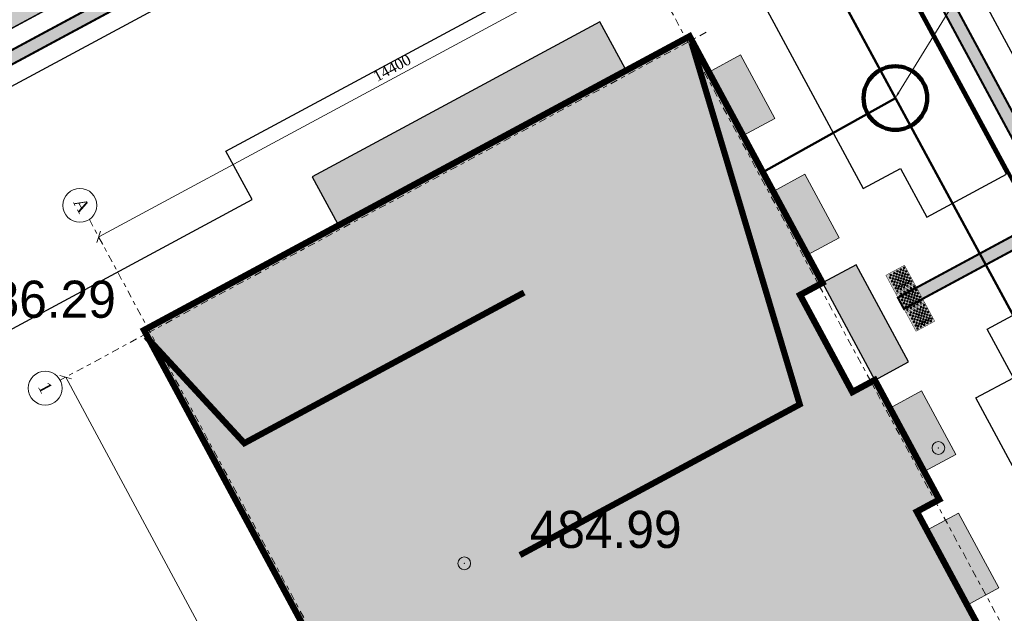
# Model space of a CAD drawing. Extents: x -516234 to 73329, y -4499813 to 47259.
# Tile 44 of 141: x 29637 to 29661, y 36943 to 36957. Entities that reach past the tile are written whole.
import ezdxf
from ezdxf import colors
from ezdxf.entities.mleader import LeaderData, LeaderLine
from ezdxf.math import Vec2, Vec3

# ---------------------------------------------------------------- set-up
doc = ezdxf.new("R2010")
doc.units = 0
doc.header["$LTSCALE"] = 0.5
doc.header["$MEASUREMENT"] = 0
doc.header["$PDMODE"] = 32
doc.header["$PDSIZE"] = 0.3
doc.linetypes.add('Dot & Dashed', pattern=[670.277762, 352.777767, -176.388884, 0, -141.111112])
for name, color, linetype in [('(002) Рамка', 7, 'Continuous'), ('(004) Точки рельефа', 7, 'Continuous'), ('(007) Здания', 7, 'Continuous'), ('(027) Гидрография', 7, 'Continuous'), ('7_вертик.отм', 7, 'Continuous'), ('7_газон', 7, 'Continuous'), ('7_лоток', 150, 'Continuous'), ('osi', 252, 'Dot & Dashed'), ("YO'LLLLLLLLLLLLLLLLLLLLL", 7, 'Continuous'), ('орто', 7, 'Continuous'), ('ТАКТИЛ', 40, 'Continuous')]:
    doc.layers.add(name, color=color, linetype=linetype)
for name, color, linetype, lineweight in [('КАБЕЛ', 20, 'Continuous', 50), ('раз.нар', 250, 'Continuous', 20), ('Стена', 7, 'Continuous', 40)]:
    doc.layers.add(name, color=color, linetype=linetype, lineweight=lineweight)
doc.styles.add('D-431', font='d431.ttf')
doc.styles.add('ISOPEUR', font='isocpeui.ttf')
doc.styles.add('seviyorum', font='times.ttf')
doc.dimstyles.new('100$0', dxfattribs={"dimtxt": 250, "dimasz": 200, "dimexe": 200, "dimexo": 200, "dimgap": 100, "dimtad": 1, "dimtxsty": 'seviyorum', "dimblk": 'OBLIQUE', "dimcen": -200, "dimclrd": 256, "dimclre": 256, "dimclrt": 256, "dimadec": 0, "dimazin": 0, "dimtfac": 1, "dimtmove": 0, "dimatfit": 1, "dimldrblk": 'OPEN90', "dimfxl": 1, "dimlwd": -1, "dimlwe": -1, "dimarcsym": 0})

# ---------------------------------------------------------------- blocks, each defined once
blk = doc.blocks.new('9633')
at = {"layer": '(004) Точки рельефа', "lineweight": 0, "style": 'D-431'}
for s, p in [('486.29', (28669.753, 36949.835)), ('484.99', (28683.082, 36944.411))]:
    blk.add_text(s, height=0.875, dxfattribs=at).set_placement(p)
blk = doc.blocks.new('345')
at = {"color": 6, "lineweight": 30}
for points, elevation in [([(22762368.857, 521682.931), (22762369.345, 521681.885)], -419.664), ([(22762353.092, 521674.157), (22762370.008, 521682.192)], -419.664), ([(22762367.777, 521681.827), (22762368.047, 521681.247)], -419.664), ([(22762366.188, 521681.683), (22762366.676, 521680.636)], -419.664), ([(22762365.108, 521680.579), (22762365.378, 521679.998)], -419.664), ([(22762363.518, 521680.434), (22762364.007, 521679.388)], -419.664), ([(22762362.439, 521679.33), (22762362.709, 521678.75)], -419.664), ([(22762360.861, 521679.162), (22762361.349, 521678.116)], -419.664), ([(22762359.698, 521678.021), (22762359.968, 521677.44)], -839.328), ([(22762358.12, 521677.853), (22762358.608, 521676.806)], -839.328), ([(22762356.84, 521676.651), (22762357.11, 521676.07)], -419.664), ([(22762355.262, 521676.482), (22762355.751, 521675.436)], -419.664), ([(22762354.288, 521675.429), (22762354.558, 521674.849)], -419.664)]:
    blk.add_lwpolyline(points, dxfattribs=dict(at, elevation=elevation))
blk = doc.blocks.new('_Oblique')
at = {"color": 0, "linetype": 'ByBlock', "lineweight": -2}
blk.add_line((-0.5, -0.5), (0.5, 0.5), dxfattribs=at)
blk = doc.blocks.new('*D332')
at = {"layer": 'Defpoints', "color": 0, "lineweight": 50, "transparency": 16777216}
for p in [(261332, -13908), (292132, -13908), (292132, -13908)]:
    blk.add_point(p, dxfattribs=at)
at = {"layer": 'раз.нар', "color": 8, "transparency": 16777216}
blk.add_line((261332, -13908), (292132, -13908), dxfattribs=at)
at = {"layer": 'раз.нар', "color": 8, "transparency": 16777216, "xscale": 200, "yscale": 200, "zscale": 200, "rotation": 180}
blk.add_blockref('_Oblique', (261332, -13908), dxfattribs=at)
at = {"layer": 'раз.нар', "color": 8, "transparency": 16777216, "xscale": 200, "yscale": 200, "zscale": 200}
blk.add_blockref('_Oblique', (292132, -13908), dxfattribs=at)
at = {"layer": 'раз.нар', "color": 8, "lineweight": 0, "transparency": 16777216, "insert": (275471, -13681), "char_height": 250, "attachment_point": 5, "style": 'seviyorum'}
blk.add_mtext('30800', dxfattribs=at)
blk = doc.blocks.new('_Open90')
at = {"color": 0, "linetype": 'ByBlock', "lineweight": -2}
for p, q in [((0, 0), (-1, 0)), ((-0.5, 0.5), (0, 0)), ((0, 0), (-0.5, -0.5))]:
    blk.add_line(p, q, dxfattribs=at)
blk = doc.blocks.new('*D333')
at = {"layer": 'Defpoints', "color": 0, "lineweight": 50, "transparency": 16777216}
for p in [(258789, 2743), (258612, -11657), (258789, -11657)]:
    blk.add_point(p, dxfattribs=at)
at = {"layer": 'раз.нар', "color": 8, "transparency": 16777216}
for p, q in [((258789, 2743), (258789, -11657)), ((258812, -11657), (258989, -11657))]:
    blk.add_line(p, q, dxfattribs=at)
at = {"layer": 'раз.нар', "color": 8, "transparency": 16777216, "xscale": 200, "yscale": 200, "zscale": 200}
for p, rotation in [((258789, 2743), 90), ((258789, -11657), 270)]:
    blk.add_blockref('_Oblique', p, dxfattribs=dict(at, rotation=rotation))
at = {"layer": 'раз.нар', "color": 8, "lineweight": 0, "transparency": 16777216, "insert": (258562, -3682), "char_height": 250, "attachment_point": 5, "rotation": 90, "style": 'seviyorum'}
blk.add_mtext('14400', dxfattribs=at)
blk = doc.blocks.new('ётактил')
at = {"layer": 'ТАКТИЛ', "lineweight": 30, "ltscale": 2}
h = blk.add_hatch(color=40, dxfattribs=at)
h.dxf.hatch_style = 1
h.paths.add_polyline_path([(132058.695, 43265.026), (132058.695, 43264.526), (132059.195, 43264.526), (132059.195, 43265.026)])
h = blk.add_hatch(color=1, dxfattribs=at)
h.dxf.hatch_style = 1
edge = h.paths.add_edge_path()
edge.add_arc((132058.743, 43264.99), 0.02, 0, 360)
h = blk.add_hatch(color=1, dxfattribs=at)
h.dxf.hatch_style = 1
edge = h.paths.add_edge_path()
edge.add_arc((132058.743, 43264.901), 0.02, 0, 360)
h = blk.add_hatch(color=1, dxfattribs=at)
h.dxf.hatch_style = 1
edge = h.paths.add_edge_path()
edge.add_arc((132058.789, 43264.944), 0.02, 0, 360)
h = blk.add_hatch(color=1, dxfattribs=at)
h.dxf.hatch_style = 1
edge = h.paths.add_edge_path()
edge.add_arc((132058.84, 43264.99), 0.02, 0, 360)
h = blk.add_hatch(color=1, dxfattribs=at)
h.dxf.hatch_style = 1
edge = h.paths.add_edge_path()
edge.add_arc((132058.84, 43264.901), 0.02, 0, 360)
h = blk.add_hatch(color=1, dxfattribs=at)
h.dxf.hatch_style = 1
edge = h.paths.add_edge_path()
edge.add_arc((132058.886, 43264.944), 0.02, 0, 360)
h = blk.add_hatch(color=1, dxfattribs=at)
h.dxf.hatch_style = 1
edge = h.paths.add_edge_path()
edge.add_arc((132058.929, 43264.99), 0.02, 0, 360)
h = blk.add_hatch(color=1, dxfattribs=at)
h.dxf.hatch_style = 1
edge = h.paths.add_edge_path()
edge.add_arc((132058.929, 43264.901), 0.02, 0, 360)
h = blk.add_hatch(color=1, dxfattribs=at)
h.dxf.hatch_style = 1
edge = h.paths.add_edge_path()
edge.add_arc((132058.976, 43264.944), 0.02, 0, 360)
h = blk.add_hatch(color=1, dxfattribs=at)
h.dxf.hatch_style = 1
edge = h.paths.add_edge_path()
edge.add_arc((132059.026, 43264.99), 0.02, 0, 360)
h = blk.add_hatch(color=1, dxfattribs=at)
h.dxf.hatch_style = 1
edge = h.paths.add_edge_path()
edge.add_arc((132059.026, 43264.901), 0.02, 0, 360)
h = blk.add_hatch(color=1, dxfattribs=at)
h.dxf.hatch_style = 1
edge = h.paths.add_edge_path()
edge.add_arc((132059.072, 43264.944), 0.02, 0, 360)
h = blk.add_hatch(color=1, dxfattribs=at)
h.dxf.hatch_style = 1
edge = h.paths.add_edge_path()
edge.add_arc((132059.105, 43264.99), 0.02, 0, 360)
h = blk.add_hatch(color=1, dxfattribs=at)
h.dxf.hatch_style = 1
edge = h.paths.add_edge_path()
edge.add_arc((132059.105, 43264.901), 0.02, 0, 360)
h = blk.add_hatch(color=1, dxfattribs=at)
h.dxf.hatch_style = 1
edge = h.paths.add_edge_path()
edge.add_arc((132059.151, 43264.944), 0.02, 0, 360)
h = blk.add_hatch(color=1, dxfattribs=at)
h.dxf.hatch_style = 1
edge = h.paths.add_edge_path()
edge.add_arc((132058.743, 43264.812), 0.02, 0, 360)
h = blk.add_hatch(color=1, dxfattribs=at)
h.dxf.hatch_style = 1
edge = h.paths.add_edge_path()
edge.add_arc((132058.743, 43264.728), 0.02, 0, 360)
h = blk.add_hatch(color=1, dxfattribs=at)
h.dxf.hatch_style = 1
edge = h.paths.add_edge_path()
edge.add_arc((132058.743, 43264.633), 0.02, 0, 360)
h = blk.add_hatch(color=1, dxfattribs=at)
h.dxf.hatch_style = 1
edge = h.paths.add_edge_path()
edge.add_arc((132058.789, 43264.855), 0.02, 0, 360)
h = blk.add_hatch(color=1, dxfattribs=at)
h.dxf.hatch_style = 1
edge = h.paths.add_edge_path()
edge.add_arc((132058.789, 43264.767), 0.02, 0, 360)
h = blk.add_hatch(color=1, dxfattribs=at)
h.dxf.hatch_style = 1
edge = h.paths.add_edge_path()
edge.add_arc((132058.789, 43264.682), 0.02, 0, 360)
h = blk.add_hatch(color=1, dxfattribs=at)
h.dxf.hatch_style = 1
edge = h.paths.add_edge_path()
edge.add_arc((132058.84, 43264.812), 0.02, 0, 360)
h = blk.add_hatch(color=1, dxfattribs=at)
h.dxf.hatch_style = 1
edge = h.paths.add_edge_path()
edge.add_arc((132058.84, 43264.728), 0.02, 0, 360)
h = blk.add_hatch(color=1, dxfattribs=at)
h.dxf.hatch_style = 1
edge = h.paths.add_edge_path()
edge.add_arc((132058.84, 43264.633), 0.02, 0, 360)
h = blk.add_hatch(color=1, dxfattribs=at)
h.dxf.hatch_style = 1
edge = h.paths.add_edge_path()
edge.add_arc((132058.886, 43264.855), 0.02, 0, 360)
h = blk.add_hatch(color=1, dxfattribs=at)
h.dxf.hatch_style = 1
edge = h.paths.add_edge_path()
edge.add_arc((132058.886, 43264.767), 0.02, 0, 360)
h = blk.add_hatch(color=1, dxfattribs=at)
h.dxf.hatch_style = 1
edge = h.paths.add_edge_path()
edge.add_arc((132058.886, 43264.682), 0.02, 0, 360)
h = blk.add_hatch(color=1, dxfattribs=at)
h.dxf.hatch_style = 1
edge = h.paths.add_edge_path()
edge.add_arc((132058.929, 43264.812), 0.02, 0, 360)
h = blk.add_hatch(color=1, dxfattribs=at)
h.dxf.hatch_style = 1
edge = h.paths.add_edge_path()
edge.add_arc((132058.929, 43264.728), 0.02, 0, 360)
h = blk.add_hatch(color=1, dxfattribs=at)
h.dxf.hatch_style = 1
edge = h.paths.add_edge_path()
edge.add_arc((132058.929, 43264.633), 0.02, 0, 360)
h = blk.add_hatch(color=1, dxfattribs=at)
h.dxf.hatch_style = 1
edge = h.paths.add_edge_path()
edge.add_arc((132058.976, 43264.855), 0.02, 0, 360)
h = blk.add_hatch(color=1, dxfattribs=at)
h.dxf.hatch_style = 1
edge = h.paths.add_edge_path()
edge.add_arc((132058.976, 43264.767), 0.02, 0, 360)
h = blk.add_hatch(color=1, dxfattribs=at)
h.dxf.hatch_style = 1
edge = h.paths.add_edge_path()
edge.add_arc((132058.976, 43264.682), 0.02, 0, 360)
h = blk.add_hatch(color=1, dxfattribs=at)
h.dxf.hatch_style = 1
edge = h.paths.add_edge_path()
edge.add_arc((132059.026, 43264.812), 0.02, 0, 360)
h = blk.add_hatch(color=1, dxfattribs=at)
h.dxf.hatch_style = 1
edge = h.paths.add_edge_path()
edge.add_arc((132059.026, 43264.728), 0.02, 0, 360)
h = blk.add_hatch(color=1, dxfattribs=at)
h.dxf.hatch_style = 1
edge = h.paths.add_edge_path()
edge.add_arc((132059.026, 43264.633), 0.02, 0, 360)
h = blk.add_hatch(color=1, dxfattribs=at)
h.dxf.hatch_style = 1
edge = h.paths.add_edge_path()
edge.add_arc((132059.072, 43264.855), 0.02, 0, 360)
h = blk.add_hatch(color=1, dxfattribs=at)
h.dxf.hatch_style = 1
edge = h.paths.add_edge_path()
edge.add_arc((132059.072, 43264.767), 0.02, 0, 360)
h = blk.add_hatch(color=1, dxfattribs=at)
h.dxf.hatch_style = 1
edge = h.paths.add_edge_path()
edge.add_arc((132059.072, 43264.682), 0.02, 0, 360)
h = blk.add_hatch(color=1, dxfattribs=at)
h.dxf.hatch_style = 1
edge = h.paths.add_edge_path()
edge.add_arc((132059.105, 43264.812), 0.02, 0, 360)
h = blk.add_hatch(color=1, dxfattribs=at)
h.dxf.hatch_style = 1
edge = h.paths.add_edge_path()
edge.add_arc((132059.105, 43264.728), 0.02, 0, 360)
h = blk.add_hatch(color=1, dxfattribs=at)
h.dxf.hatch_style = 1
edge = h.paths.add_edge_path()
edge.add_arc((132059.105, 43264.633), 0.02, 0, 360)
h = blk.add_hatch(color=1, dxfattribs=at)
h.dxf.hatch_style = 1
edge = h.paths.add_edge_path()
edge.add_arc((132059.151, 43264.855), 0.02, 0, 360)
h = blk.add_hatch(color=1, dxfattribs=at)
h.dxf.hatch_style = 1
edge = h.paths.add_edge_path()
edge.add_arc((132059.151, 43264.767), 0.02, 0, 360)
h = blk.add_hatch(color=1, dxfattribs=at)
h.dxf.hatch_style = 1
edge = h.paths.add_edge_path()
edge.add_arc((132059.151, 43264.682), 0.02, 0, 360)
h = blk.add_hatch(color=1, dxfattribs=at)
h.dxf.hatch_style = 1
edge = h.paths.add_edge_path()
edge.add_arc((132058.789, 43264.587), 0.02, 0, 360)
h = blk.add_hatch(color=1, dxfattribs=at)
h.dxf.hatch_style = 1
edge = h.paths.add_edge_path()
edge.add_arc((132058.886, 43264.587), 0.02, 0, 360)
h = blk.add_hatch(color=1, dxfattribs=at)
h.dxf.hatch_style = 1
edge = h.paths.add_edge_path()
edge.add_arc((132058.976, 43264.587), 0.02, 0, 360)
h = blk.add_hatch(color=1, dxfattribs=at)
h.dxf.hatch_style = 1
edge = h.paths.add_edge_path()
edge.add_arc((132059.072, 43264.587), 0.02, 0, 360)
h = blk.add_hatch(color=1, dxfattribs=at)
h.dxf.hatch_style = 1
edge = h.paths.add_edge_path()
edge.add_arc((132059.151, 43264.587), 0.02, 0, 360)
at = {"color": 1, "lineweight": 5, "ltscale": 2}
for centre in [(132058.743, 43264.99), (132058.743, 43264.901), (132058.789, 43264.944), (132058.84, 43264.99), (132058.84, 43264.901), (132058.886, 43264.944), (132058.929, 43264.99), (132058.929, 43264.901), (132058.976, 43264.944), (132059.026, 43264.99), (132059.026, 43264.901), (132059.072, 43264.944), (132059.105, 43264.99), (132059.105, 43264.901), (132059.151, 43264.944), (132058.743, 43264.812), (132058.743, 43264.728), (132058.743, 43264.633), (132058.789, 43264.855), (132058.789, 43264.767), (132058.789, 43264.682), (132058.84, 43264.812), (132058.84, 43264.728), (132058.84, 43264.633), (132058.886, 43264.855), (132058.886, 43264.767), (132058.886, 43264.682), (132058.929, 43264.812), (132058.929, 43264.728), (132058.929, 43264.633), (132058.976, 43264.855), (132058.976, 43264.767), (132058.976, 43264.682), (132059.026, 43264.812), (132059.026, 43264.728), (132059.026, 43264.633), (132059.072, 43264.855), (132059.072, 43264.767), (132059.072, 43264.682), (132059.105, 43264.812), (132059.105, 43264.728), (132059.105, 43264.633), (132059.151, 43264.855), (132059.151, 43264.767), (132059.151, 43264.682), (132058.789, 43264.587), (132058.886, 43264.587), (132058.976, 43264.587), (132059.072, 43264.587), (132059.151, 43264.587)]:
    blk.add_circle(centre, 0.02, dxfattribs=at)
at = {"layer": 'ТАКТИЛ', "color": 11, "lineweight": 0, "true_color": 0xff7070, "const_width": 0.01}
blk.add_lwpolyline([(132058.695, 43265.026), (132058.695, 43264.526), (132059.195, 43264.526), (132059.195, 43265.026), (132058.695, 43265.026)], dxfattribs=at)
blk = doc.blocks.new('oslar 333')
at = {"layer": 'osi', "color": 8, "lineweight": 0, "true_color": 0x787878}
blk.add_line((261331.551, 3234.607), (261331.551, -14057.421), dxfattribs=at)
for points in [[(258325.008, 2743.349), (293231.551, 2743.349)], [(258325.008, -11656.651), (293231.551, -11656.651)]]:
    blk.add_lwpolyline(points, dxfattribs=at)
at = {"layer": 'osi', "color": 8, "linetype": 'ByBlock', "lineweight": 0, "true_color": 0x787878}
for centre in [(257925.008, -11694.188), (261331.551, -14457.421)]:
    blk.add_circle(centre, 400, dxfattribs=at)
at = {"layer": 'osi', "color": 8, "linetype": 'ByBlock', "lineweight": 0, "true_color": 0x787878, "style": 'seviyorum'}
for s, p in [('А', (257781.504, -11804.914)), ('1', (261208.505, -14597.355))]:
    blk.add_text(s, height=300, dxfattribs=at).set_placement(p)
at = {"layer": 'раз.нар', "color": 8, "lineweight": 0, "true_color": 0x787878}
dim = blk.add_linear_dim(base=(258789.129, -11656.651), p1=(258789.129, 2743.349), p2=(258611.932, -11656.651), angle=90, dimstyle='100$0', override={"dimclrd": 8, "dimclre": 8, "dimclrt": 8}, dxfattribs=at)
dim.commit()
dim.dimension.update_dxf_attribs({"geometry": '*D333', "text_midpoint": (258789.129, -3681.943), "dimtype": 128})
dim = blk.add_linear_dim(base=(292131.551, -13908.348), p1=(261331.551, -13908.348), p2=(292131.551, -13908.348), dimstyle='100$0', override={"dimclrd": 8, "dimclre": 8, "dimclrt": 8}, dxfattribs=at)
dim.commit()
dim.dimension.update_dxf_attribs({"geometry": '*D332', "text_midpoint": (275471.271, -13908.348), "dimtype": 128})
blk = doc.blocks.new('wrthtrwh')
at = {"lineweight": 100, "true_color": 0xffffff}
h = blk.add_hatch(color=7, dxfattribs=at)
h.dxf.hatch_style = 1
h.paths.add_polyline_path([(545878.111, 4536765.925), (545878.704, 4536764.825), (545885.483, 4536768.477), (545884.89, 4536769.577)])
h.paths.add_polyline_path([(545888.262, 4536766.901), (545889.011, 4536767.304), (545888.204, 4536768.801), (545887.456, 4536768.398)])
h.paths.add_polyline_path([(545889.778, 4536764.088), (545890.526, 4536764.492), (545889.72, 4536765.988), (545888.971, 4536765.585)])
h.paths.add_polyline_path([(545892.528, 4536758.982), (545893.276, 4536759.385), (545892.47, 4536760.882), (545891.722, 4536760.479)])
h.paths.add_polyline_path([(545900.446, 4536744.284), (545901.194, 4536744.687), (545902, 4536743.19), (545901.252, 4536742.787)])
h.paths.add_polyline_path([(545898.93, 4536747.097), (545899.679, 4536747.5), (545900.485, 4536746.003), (545899.737, 4536745.6)])
h.paths.add_polyline_path([(545896.18, 4536752.203), (545896.928, 4536752.606), (545897.734, 4536751.11), (545896.986, 4536750.706)])
h.paths.add_polyline_path([(545897.342, 4536750.046), (545898.134, 4536750.473), (545899.367, 4536748.184), (545898.575, 4536747.757)])
h.paths.add_polyline_path([(545891.366, 4536761.139), (545892.159, 4536761.566), (545890.926, 4536763.855), (545890.133, 4536763.428)])
h.paths.add_polyline_path([(545893.541, 4536755.836), (545894.29, 4536756.239), (545893.341, 4536758), (545892.593, 4536757.597)])
h.paths.add_polyline_path([(545894.11, 4536754.78), (545894.859, 4536755.183), (545895.807, 4536753.422), (545895.059, 4536753.019)])
h.paths.add_polyline_path([(545894.045, 4536736.344), (545893.453, 4536737.445), (545900.232, 4536741.096), (545900.825, 4536739.996)])
at = {"lineweight": 100, "true_color": 0xfeeab9}
h = blk.add_hatch(color=254, dxfattribs=at)
h.dxf.hatch_style = 1
h.paths.add_polyline_path([(545874.149, 4536762.315), (545887.003, 4536769.239), (545890.133, 4536763.428), (545889.605, 4536763.144), (545890.838, 4536760.855), (545891.366, 4536761.139), (545892.884, 4536758.322), (545892.356, 4536758.037), (545895.296, 4536752.579), (545895.824, 4536752.863), (545897.342, 4536750.046), (545896.813, 4536749.762), (545898.046, 4536747.473), (545898.575, 4536747.757), (545901.705, 4536741.946), (545888.851, 4536735.023), (545884.393, 4536743.298), (545885.097, 4536743.678), (545879.312, 4536754.419), (545878.607, 4536754.039)])
at = {"color": 0, "lineweight": 25}
blk.add_lwpolyline([(545878.111, 4536765.925), (545878.704, 4536764.825), (545885.483, 4536768.477), (545884.89, 4536769.577)], close=True, dxfattribs=at)
at = {"lineweight": 0, "const_width": 0.15}
blk.add_lwpolyline([(545874.149, 4536762.315), (545887.003, 4536769.239), (545890.133, 4536763.428), (545889.605, 4536763.144), (545890.838, 4536760.855), (545891.366, 4536761.139), (545892.884, 4536758.322), (545892.356, 4536758.037), (545895.296, 4536752.579), (545895.824, 4536752.863), (545897.342, 4536750.046), (545896.813, 4536749.762), (545898.046, 4536747.473), (545898.575, 4536747.757), (545901.705, 4536741.946), (545888.851, 4536735.023), (545884.393, 4536743.298), (545885.097, 4536743.678), (545879.312, 4536754.419), (545878.607, 4536754.039)], close=True, dxfattribs=at)
at = {"color": 0}
blk.add_lwpolyline([(545891.366, 4536761.139), (545892.159, 4536761.566), (545890.926, 4536763.855), (545890.133, 4536763.428)], close=True, dxfattribs=at)
at = {"layer": 'Стена', "lineweight": 9}
for points in [[(545888.262, 4536766.901), (545889.011, 4536767.304), (545888.204, 4536768.801), (545887.456, 4536768.398)], [(545889.778, 4536764.088), (545890.526, 4536764.492), (545889.72, 4536765.988), (545888.971, 4536765.585)], [(545892.528, 4536758.982), (545893.276, 4536759.385), (545892.47, 4536760.882), (545891.722, 4536760.479)], [(545893.541, 4536755.836), (545894.29, 4536756.239), (545893.341, 4536758), (545892.593, 4536757.597)]]:
    blk.add_lwpolyline(points, close=True, dxfattribs=at)
at = {"color": 7, "xscale": 0.001, "yscale": 0.001, "zscale": 0.001, "rotation": 298.3098620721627}
blk.add_blockref('oslar 333', (545760.614, 4536997.877), dxfattribs=at)

msp = doc.modelspace()

# ---------------------------------------------------------------- hatches: boundary and pattern name
at = {"lineweight": 0}
h = msp.add_hatch(color=40, dxfattribs=at)
h.dxf.hatch_style = 1
h.paths.add_polyline_path([(29654.822, 36965.248), (29631.441, 36952.665), (29646.376, 36924.94), (29651.57, 36927.738), (29651.712, 36927.474), (29646.518, 36924.676), (29651.592, 36915.256), (29674.973, 36927.838), (29669.158, 36938.632), (29665.504, 36936.663), (29665.361, 36936.927), (29669.016, 36938.896), (29661.95, 36952.014), (29658.295, 36950.045), (29658.153, 36950.309), (29661.808, 36952.278)], flags=16)
edge = h.paths.add_edge_path()
edge.add_line((29675.112, 36927.579), (29651.737, 36914.987))
edge.add_line((29651.737, 36914.987), (29651.948, 36914.595))
edge.add_line((29651.948, 36914.595), (29651.684, 36914.453))
edge.add_line((29651.684, 36914.453), (29646.254, 36924.533))
edge.add_line((29646.254, 36924.533), (29639.211, 36920.74))
edge.add_line((29639.211, 36920.74), (29639.068, 36921.004))
edge.add_line((29639.068, 36921.004), (29646.111, 36924.798))
edge.add_line((29646.111, 36924.798), (29630.817, 36953.19))
edge.add_line((29630.817, 36953.19), (29631.081, 36953.333))
edge.add_line((29631.081, 36953.333), (29631.299, 36952.929))
edge.add_line((29631.299, 36952.929), (29654.679, 36965.512))
edge.add_line((29654.679, 36965.512), (29654.481, 36965.879))
edge.add_arc((29655.406, 36962.97), 3.052, 101.8422, 107.6381, ccw=False)
edge.add_line((29654.78, 36965.957), (29675.528, 36927.439))
edge.add_arc((29673.411, 36929.564), 3, 309.0011, 314.8998, ccw=False)
edge.add_line((29675.299, 36927.233), (29675.112, 36927.579))
at = {"layer": '7_газон', "lineweight": 0, "true_color": 0x5c5c5c, "transparency": 33554687}
h = msp.add_hatch(color=251, dxfattribs=at)
h.dxf.hatch_style = 1
edge = h.paths.add_edge_path(flags=16)
edge.add_line((29676.967, 36922.961), (29652.773, 36909.928))
edge.add_arc((29654.196, 36907.287), 3, 118.3099, 208.3099)
edge.add_line((29651.554, 36905.864), (29669.688, 36872.2))
edge.add_arc((29672.33, 36873.623), 3, 208.3099, 298.278)
edge.add_line((29673.751, 36870.981), (29697.069, 36883.525))
edge.add_arc((29695.174, 36887.047), 4, 298.278, 388.3063)
edge.add_line((29698.696, 36888.944), (29681.031, 36921.742))
edge.add_arc((29678.39, 36920.32), 3, 28.3063, 118.3099)
edge = h.paths.add_edge_path(flags=16)
edge.add_arc((29582.986, 36967.9), 30, 100.3549, 118.3099)
edge.add_line((29568.758, 36994.312), (29528.131, 36972.427))
edge.add_arc((29529.554, 36969.786), 3, 118.3099, 225.9761)
edge.add_arc((29494.806, 36933.834), 47, 28.3099, 45.9761, ccw=False)
edge.add_line((29536.185, 36956.123), (29686.137, 36677.746))
edge.add_arc((29688.778, 36679.168), 3, 208.3099, 354.8617)
edge.add_line((29691.766, 36678.9), (29699.507, 36764.985))
edge.add_arc((29669.628, 36767.671), 30, 354.8617, 388.3099)
edge.add_line((29696.04, 36781.899), (29580.774, 36995.883))
edge.add_arc((29578.132, 36994.46), 3, 28.3099, 100.3549)
edge = h.paths.add_edge_path()
edge.add_line((29429.452, 37065.402), (29443.215, 37039.99))
edge.add_line((29443.215, 37039.99), (29467.007, 36995.822))
edge.add_arc((29480.213, 37002.936), 15, 208.3099, 253.3099)
edge.add_line((29475.905, 36988.568), (29508.304, 36978.854))
edge.add_arc((29494.806, 36933.834), 47, 63.2849, 73.3099, ccw=False)
edge.add_arc((29520.431, 36984.749), 10, 243.2849, 298.3099)
edge.add_line((29525.173, 36975.945), (29566.624, 36998.273))
edge.add_arc((29582.986, 36967.9), 34.5, 90.7023, 118.3099, ccw=False)
edge.add_line((29582.563, 37002.397), (29601.162, 37002.625))
edge.add_arc((29600.795, 37032.623), 30, 270.7023, 298.3364)
edge.add_line((29615.034, 37006.218), (29627.395, 37012.883))
edge.add_arc((29631.43, 37005.402), 8.5, 28.3063, 118.3364, ccw=False)
edge.add_line((29638.913, 37009.433), (29702.658, 36891.078))
edge.add_arc((29695.174, 36887.047), 8.5, -61.722, 28.3063, ccw=False)
edge.add_line((29699.201, 36879.562), (29664.33, 36860.803))
edge.add_arc((29666.699, 36856.4), 5, 118.278, 208.3099)
edge.add_line((29662.297, 36854.029), (29700.001, 36784.033))
edge.add_arc((29669.628, 36767.671), 34.5, -5.1383, 28.3099, ccw=False)
edge.add_line((29703.989, 36764.582), (29695.148, 36666.257))
edge.add_arc((29710.087, 36664.913), 15, 174.8617, 208.3099)
edge.add_line((29696.881, 36657.8), (29738.108, 36581.265))
edge.add_arc((29696.73, 36558.976), 47, -16.6901, 28.3099, ccw=False)
edge.add_line((29741.75, 36545.478), (29732.035, 36513.078))
edge.add_arc((29746.403, 36508.77), 15, 163.3099, 208.3099)
edge.add_line((29733.198, 36501.657), (29762.257, 36447.71))
edge.add_line((29762.257, 36447.71), (29788.318, 36389.84))
edge.add_line((29788.318, 36389.84), (29723.729, 36509.746))
edge.add_line((29723.729, 36509.746), (29735.044, 36547.488))
edge.add_arc((29696.73, 36558.976), 40, 343.3099, 388.3099)
edge.add_line((29731.945, 36577.945), (29530.022, 36952.803))
edge.add_arc((29494.806, 36933.834), 40, 28.3099, 73.3099)
edge.add_line((29506.294, 36972.148), (29468.537, 36983.469))
edge.add_line((29468.537, 36983.469), (29424.235, 37065.402))
edge = h.paths.add_edge_path(flags=16)
edge.add_line((29653.969, 36965.661), (29629.772, 36952.627))
edge.add_arc((29631.195, 36949.986), 3, 118.3099, 208.3099)
edge.add_line((29628.554, 36948.564), (29646.575, 36915.109))
edge.add_arc((29649.216, 36916.531), 3, 208.3099, 298.3099)
edge.add_line((29650.639, 36913.89), (29674.834, 36926.923))
edge.add_arc((29673.411, 36929.564), 3, 298.3099, 388.3063)
edge.add_line((29676.052, 36930.987), (29658.033, 36964.443))
edge.add_arc((29655.392, 36963.02), 3, 28.3063, 118.3099)
edge = h.paths.add_edge_path(flags=16)
edge.add_line((29653.054, 36973.687), (29634.951, 37007.299))
edge.add_arc((29631.43, 37005.402), 4, 28.3063, 118.3364)
edge.add_line((29629.531, 37008.923), (29617.17, 37002.257))
edge.add_arc((29600.795, 37032.623), 34.5, 278.9598, 298.3364, ccw=False)
edge.add_arc((29606.635, 36995.58), 3, 98.9598, 208.3099)
edge.add_line((29603.994, 36994.158), (29623.574, 36957.808))
edge.add_arc((29626.215, 36959.23), 3, 208.3099, 298.3099)
edge.add_line((29627.638, 36956.589), (29651.836, 36969.624))
edge.add_arc((29650.413, 36972.265), 3, 298.3099, 388.3063)
at = {"layer": "YO'LLLLLLLLLLLLLLLLLLLLL", "true_color": 0x00bfff}
h = msp.add_hatch(color=140, dxfattribs=at)
h.dxf.hatch_style = 1
edge = h.paths.add_edge_path(flags=16)
edge.add_line((29604.434, 36994.395), (29670.129, 36872.437))
edge.add_arc((29672.33, 36873.623), 2.5, 208.3099, 298.278)
edge.add_line((29673.514, 36871.421), (29696.832, 36883.965))
edge.add_arc((29695.174, 36887.047), 3.5, 298.278, 388.3063)
edge.add_line((29698.255, 36888.707), (29634.511, 37007.062))
edge.add_arc((29631.43, 37005.402), 3.5, 28.3063, 118.3364)
edge.add_line((29629.768, 37008.483), (29617.407, 37001.817))
edge.add_arc((29600.795, 37032.623), 35, 278.9598, 298.3364, ccw=False)
edge.add_arc((29606.635, 36995.58), 2.5, 98.9598, 208.3099)
edge = h.paths.add_edge_path()
edge.add_arc((29600.795, 37032.623), 34.75, 278.9598, 298.3364)
edge.add_line((29617.289, 37002.037), (29629.65, 37008.703))
edge.add_arc((29631.43, 37005.402), 3.75, 28.3063, 118.3364, ccw=False)
edge.add_line((29634.731, 37007.18), (29698.476, 36888.825))
edge.add_arc((29695.174, 36887.047), 3.75, -61.722, 28.3063, ccw=False)
edge.add_line((29696.951, 36883.745), (29673.632, 36871.201))
edge.add_arc((29672.33, 36873.623), 2.75, 208.3099, 298.278, ccw=False)
edge.add_line((29669.908, 36872.318), (29604.214, 36994.276))
edge.add_arc((29606.635, 36995.58), 2.75, 98.9598, 208.3099, ccw=False)
edge = h.paths.add_edge_path()
edge.add_line((29596.95, 36997.823), (29587.754, 36997.71))
edge.add_arc((29588.986, 36994.975), 3, 114.2587, 124.2596)
edge.add_line((29587.297, 36997.455), (29597.412, 36997.579))
edge.add_arc((29595.785, 36995.059), 3, 57.145, 67.1458)
edge = h.paths.add_edge_path()
edge.add_line((29526.909, 36971.201), (29568.995, 36993.871))
edge.add_arc((29582.986, 36967.9), 29.5, 100.3549, 118.3099, ccw=False)
edge.add_arc((29578.132, 36994.46), 2.5, 28.3099, 100.3549, ccw=False)
edge.add_line((29580.333, 36995.646), (29695.599, 36781.661))
edge.add_arc((29669.628, 36767.671), 29.5, -5.1383, 28.3099, ccw=False)
edge.add_line((29699.009, 36765.029), (29691.12, 36677.293))
edge.add_arc((29688.778, 36679.168), 3, 321.3044, 331.3052)
edge.add_line((29691.41, 36677.728), (29699.258, 36765.007))
edge.add_arc((29669.628, 36767.671), 29.75, 354.8617, 388.3099)
edge.add_line((29695.82, 36781.78), (29580.553, 36995.764))
edge.add_arc((29578.132, 36994.46), 2.75, 28.3099, 100.3549)
edge.add_arc((29582.986, 36967.9), 29.75, 100.3549, 118.3099)
edge.add_line((29568.877, 36994.091), (29527.194, 36971.639))
edge.add_arc((29529.554, 36969.786), 3, 141.8663, 151.8672)

# ---------------------------------------------------------------- linework, layer by layer
at = {"layer": '(002) Рамка', "flags": 128}
msp.add_lwpolyline([(29654.002, 36965.679, -0.12787), (29655.483, 36966.02), (29662.003, 36953.917), (29663.323, 36954.628), (29664.746, 36951.987), (29663.425, 36951.275), (29669.211, 36940.535), (29670.532, 36941.246), (29671.954, 36938.605), (29670.634, 36937.893), (29675.967, 36927.993, -0.130178), (29674.854, 36926.934), (29651.244, 36914.216), (29646.857, 36922.359), (29643.611, 36920.611), (29642.188, 36923.252), (29645.434, 36925.001), (29637.372, 36939.967), (29634.126, 36938.219), (29632.703, 36940.86), (29635.949, 36942.609), (29630.382, 36952.945), (29654.002, 36965.679)], format="xyb", close=True, dxfattribs=at)
msp.add_lwpolyline([(29654.58, 36964.606), (29633.592, 36953.311), (29635.982, 36948.873), (29642.937, 36952.62), (29642.321, 36953.764), (29651.741, 36958.839), (29652.358, 36957.694), (29654.206, 36958.69), (29657.336, 36952.88), (29658.217, 36953.354), (29658.833, 36952.209), (29660.708, 36953.219)], close=True, dxfattribs=at)
at = {"layer": '(004) Точки рельефа', "color": 0, "linetype": 'ByBlock', "lineweight": 0}
for p in [(29659.107, 36946.767), (29647.934, 36944.048)]:
    msp.add_point(p, dxfattribs=at)
at = {"layer": '(027) Гидрография', "color": 6, "lineweight": 100}
msp.add_circle((29658.092, 36955.015), 0.75, dxfattribs=at)
at = {"color": 22, "lineweight": 50}
for p, q in [((29634.702, 36998.24), (29699.23, 36878.994)), ((29654.968, 36953.27), (29658.092, 36955.015))]:
    msp.add_line(p, q, dxfattribs=at)
at = {"color": 5, "lineweight": 80}
for p, q in [((29643.333, 36985.441), (29659.412, 36955.729)), ((29659.412, 36955.729), (29666.726, 36942.211))]:
    msp.add_line(p, q, dxfattribs=at)
msp.add_lwpolyline([(29653.969, 36965.661), (29629.772, 36952.627, 0.414214), (29628.554, 36948.564), (29646.575, 36915.109, 0.414214), (29650.639, 36913.89), (29674.834, 36926.923, 0.414196), (29676.052, 36930.987), (29658.033, 36964.443, 0.414232)], format="xyb", close=True)
at = {"color": 11, "lineweight": 0, "true_color": 0xff7070, "const_width": 0.05}
msp.add_lwpolyline([(29675.112, 36927.579), (29651.737, 36914.987), (29651.948, 36914.595), (29651.684, 36914.453), (29646.254, 36924.533), (29639.211, 36920.74), (29639.068, 36921.004), (29646.111, 36924.798), (29630.817, 36953.19), (29631.081, 36953.333), (29631.299, 36952.929), (29654.679, 36965.512), (29654.481, 36965.879, -0.025294), (29654.78, 36965.957), (29675.528, 36927.439, -0.025744), (29675.299, 36927.233)], format="xyb", close=True, dxfattribs=at)
msp.add_lwpolyline([(29654.822, 36965.248), (29631.441, 36952.665), (29646.376, 36924.94), (29651.57, 36927.738), (29651.712, 36927.474), (29646.518, 36924.676), (29651.592, 36915.256), (29674.973, 36927.838), (29669.158, 36938.632), (29665.504, 36936.663), (29665.361, 36936.927), (29669.016, 36938.896), (29661.95, 36952.014), (29658.295, 36950.045), (29658.153, 36950.309), (29661.808, 36952.278)], close=True, dxfattribs=at)
at = {"layer": '7_вертик.отм', "color": 1, "lineweight": 30}
for points in [[(29649.248, 36944.243, 0.146, 0.146, 0), (29649.248, 36944.243, 0.146, 0.146, 0), (29655.84, 36947.794, 0.146, 0.146, 0), (29655.84, 36947.794, 0.146, 0.146, 0), (29655.84, 36947.794, 0.146, 0.146, 0), (29653.29, 36956.318, 0, 0, 0)], [(29649.345, 36950.431, 0.146, 0.146, 0), (29649.345, 36950.431, 0.146, 0.146, 0), (29642.753, 36946.88, 0.146, 0.146, 0), (29642.753, 36946.88, 0.146, 0.146, 0), (29642.753, 36946.88, 0.146, 0.146, 0), (29640.436, 36949.394, 0, 0, 0)]]:
    msp.add_lwpolyline(points, format="xyseb", dxfattribs=at)
at = {"layer": 'орто'}
msp.add_lwpolyline([(29667.911, 36939.834), (29666.042, 36938.827), (29665.425, 36939.972), (29664.545, 36939.498), (29659.992, 36947.949), (29660.873, 36948.424), (29660.256, 36949.568), (29662.13, 36950.577)], close=True, dxfattribs=at)

# ---------------------------------------------------------------- block references
at = {"layer": '(002) Рамка'}
msp.add_blockref('wrthtrwh', (-516233.758, -4499812.77), dxfattribs=at)
at = {"layer": '(007) Здания', "color": 18, "true_color": 0x000000}
msp.add_blockref('9633', (966.395, 0), dxfattribs=at)
at = {"color": 6, "lineweight": 5, "xscale": -1, "rotation": 233.7517678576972}
for p in [(-13850104.438, -18011572.204, 419.664), (-13850115.091, -18011577.94, 419.664)]:
    msp.add_blockref('345', p, dxfattribs=at)
at = {"layer": '7_лоток', "color": 6, "lineweight": 40, "rotation": 298.3098619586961}
for p in [(-71059.519, 132696.991), (-71059.282, 132696.551), (-71059.045, 132696.111)]:
    msp.add_blockref('ётактил', p, dxfattribs=at)

# ---------------------------------------------------------------- next in the draw order: leaders
at = {"layer": 'КАБЕЛ', "color": 6, "lineweight": 25}
ml = msp.add_multileader_mtext('Standard', dxfattribs=at)
ml.set_content('{\\fTimes New Roman|b0|i0|c204|p18;\\H0.61538x;\\C222;К-3\\H1.62499x;\\C1;   }', color=159, style='ISOPEUR')
ml.set_leader_properties(lineweight=20)
ml.build(insert=Vec2(0, 0))
ml.multileader.update_dxf_attribs({"text_left_attachment_type": 6, "text_right_attachment_type": 6, "dogleg_length": 74.065, "arrow_head_size": 0.143})
ctx = ml.context
ctx.base_point, ctx.char_height, ctx.arrow_head_size, ctx.landing_gap_size, ctx.plane_origin = Vec3(29663.081, 36963.089), 2.6, 0.143, 0.0713, Vec3(29720.608, 36913.267)
ctx.left_attachment, ctx.right_attachment, ctx.text_align_type = 6, 6, 1
notes = []
notes.append((ctx, [(0, (1, 1, 0), (29663.051, 36963.089), (1, 0), 0.0298, [(0, [(29658.092, 36955.015)], 0, [])])]))
ctx.mtext.insert, ctx.mtext.defined_height, ctx.mtext.alignment, ctx.mtext.flow_direction = Vec3(29664.805, 36966.009), 4.905, 2, 5
ctx.mtext.has_bg_fill, ctx.mtext.bg_color, ctx.mtext.bg_scale_factor, ctx.mtext.bg_transparency, ctx.mtext.use_window_bg_color = 1, -1073741824, 1.2, 0, 1
for ctx, leaders in notes:
    for number, flags, end, landing, length, lines in leaders:
        leader = LeaderData()
        leader.index, (leader.has_last_leader_line, leader.has_dogleg_vector, leader.attachment_direction) = number, flags
        leader.last_leader_point, leader.dogleg_vector, leader.dogleg_length = Vec3(end), Vec3(landing), length
        for number, points, colour, breaks in lines:
            line = LeaderLine()
            line.index, line.vertices, line.color, line.breaks = number, Vec3.list(points), colors.encode_raw_color(colour), breaks
            leader.lines.append(line)
        ctx.leaders.append(leader)

doc.saveas('drawing.dxf')
